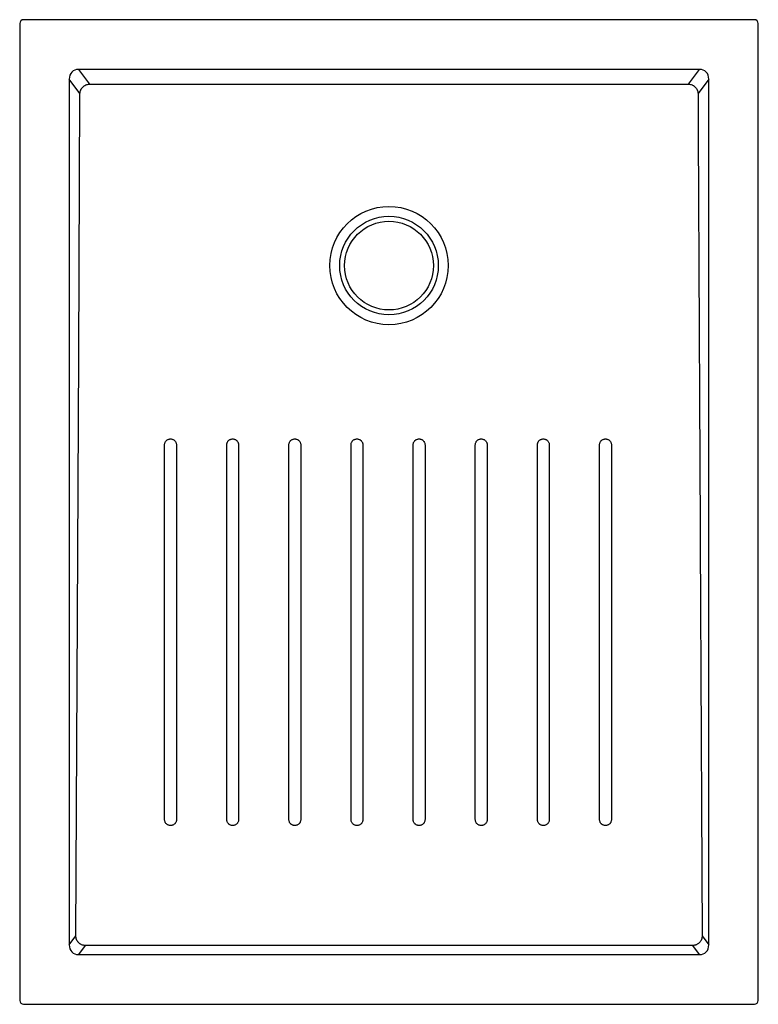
# Model space of a CAD drawing. Header units: millimetres. Extents: x 4013.533 to 4014.282, y 2751.623 to 2752.622.
import ezdxf

# ---------------------------------------------------------------- set-up
doc = ezdxf.new("R2010")
doc.units = ezdxf.units.MM
doc.layers.add('SANINDUSA', color=3, linetype='Continuous')

msp = doc.modelspace()

# ---------------------------------------------------------------- linework, layer by layer
at = {"layer": 'SANINDUSA'}
for p, q in [((4014.27776, 2752.62184), (4013.53688, 2752.62184)), ((4013.53288, 2752.61784), (4013.53288, 2751.62695)), ((4014.28176, 2751.62695), (4014.28176, 2752.61784)), ((4014.22218, 2752.57144), (4013.59246, 2752.57144)), ((4013.59246, 2752.57144), (4013.60354, 2752.55639)), ((4014.2111, 2752.55639), (4014.22218, 2752.57144)), ((4013.58312, 2752.56162), (4013.58312, 2751.68318)), ((4013.59401, 2752.54682), (4013.58312, 2752.56162)), ((4014.23153, 2752.56162), (4014.22063, 2752.54682)), ((4014.23153, 2751.68318), (4014.23153, 2752.56162)), ((4013.58312, 2751.68318), (4013.58981, 2751.69227)), ((4014.22483, 2751.69227), (4014.23153, 2751.68318)), ((4013.59928, 2751.68261), (4013.59246, 2751.67335)), ((4013.59246, 2751.67335), (4014.22218, 2751.67335)), ((4014.22218, 2751.67335), (4014.21537, 2751.68261)), ((4013.53688, 2751.62295), (4014.27776, 2751.62295))]:
    msp.add_line(p, q, dxfattribs=at)
at = {"layer": 'SANINDUSA', "flags": 128}
for points in [[(4013.58981, 2751.69227), (4013.59141, 2752.01613), (4013.59272, 2752.28147), (4013.59401, 2752.54682)], [(4013.86883, 2751.81035), (4013.86883, 2751.81929), (4013.86883, 2751.85505), (4013.86883, 2751.99811), (4013.86882, 2752.19055)], [(4013.93183, 2751.81035), (4013.93183, 2751.81929), (4013.93183, 2751.85505), (4013.93183, 2751.99811), (4013.93183, 2752.19055)], [(4014.21537, 2751.68261), (4014.0534, 2751.68262), (4013.89144, 2751.68262), (4013.59928, 2751.68261)]]:
    msp.add_lwpolyline(points, dxfattribs=at)
at = {"layer": 'SANINDUSA'}
for radius in [0.06, 0.05, 0.045]:
    msp.add_circle((4013.90732, 2752.3724), radius, dxfattribs=at)
for centre, major_axis, ratio, start_param, end_param in [((4013.53688, 2752.61784), (0.00283, -0.00283), 0.999805, 2.356292, 3.926893), ((4014.27776, 2752.61784), (-0.00283, -0.00283), 0.999805, 2.356292, 3.926893), ((4013.59375, 2752.5603), (-0.00695, 0.00944), 0.853352, 5.692293, 7.174452), ((4014.2209, 2752.5603), (0.00695, 0.00944), 0.853352, 5.391918, 6.874077), ((4013.59375, 2751.68449), (0.00695, 0.00944), 0.853352, 2.250326, 3.732485), ((4014.2209, 2751.68449), (-0.00695, 0.00944), 0.853352, 2.550701, 4.03286), ((4013.53688, 2751.62696), (0.00283, 0.00283), 0.999805, 2.356292, 3.926893), ((4014.27776, 2751.62696), (-0.00283, 0.00283), 0.999805, 2.356292, 3.926893)]:
    msp.add_ellipse(centre, major_axis=major_axis, ratio=ratio, start_param=start_param, end_param=end_param, dxfattribs=at)
for points, knots in [([(4013.59401, 2752.54682), (4013.59403, 2752.54744), (4013.5941, 2752.54806), (4013.5943, 2752.54897), (4013.59438, 2752.54928), (4013.59456, 2752.54987), (4013.59478, 2752.55045), (4013.59505, 2752.55101), (4013.59534, 2752.55155), (4013.5955, 2752.55182), (4013.59602, 2752.5526), (4013.59641, 2752.55308), (4013.59729, 2752.55396), (4013.59778, 2752.55437), (4013.5988, 2752.55506), (4013.59935, 2752.55536), (4013.60021, 2752.55572), (4013.6005, 2752.55583), (4013.6011, 2752.55602), (4013.6014, 2752.5561), (4013.6023, 2752.5563), (4013.60292, 2752.55637), (4013.60354, 2752.55639)], [0, 0, 0, 0, 0.125, 0.125, 0.1875, 0.1875, 0.25, 0.3125, 0.3125, 0.375, 0.375, 0.5, 0.5, 0.625, 0.625, 0.75, 0.75, 0.8125, 0.8125, 0.875, 0.875, 1, 1, 1, 1]), ([(4013.60354, 2752.55639), (4013.65417, 2752.55638), (4013.7048, 2752.55638), (4013.80606, 2752.55637), (4013.85669, 2752.55636), (4013.95795, 2752.55636), (4014.00858, 2752.55637), (4014.10984, 2752.55638), (4014.16047, 2752.55638), (4014.2111, 2752.55639)], [0, 0, 0, 0, 0.25, 0.25, 0.5, 0.5, 0.75, 0.75, 1, 1, 1, 1]), ([(4014.2111, 2752.55639), (4014.21172, 2752.55637), (4014.21234, 2752.5563), (4014.21357, 2752.55603), (4014.21416, 2752.55584), (4014.21502, 2752.55548), (4014.2153, 2752.55534), (4014.21584, 2752.55504), (4014.21611, 2752.55488), (4014.21689, 2752.55435), (4014.21736, 2752.55396), (4014.21802, 2752.55329), (4014.21823, 2752.55306), (4014.21862, 2752.55258), (4014.21881, 2752.55233), (4014.21932, 2752.55155), (4014.21961, 2752.55101), (4014.21998, 2752.55015), (4014.22008, 2752.54985), (4014.22027, 2752.54926), (4014.22035, 2752.54896), (4014.22054, 2752.54806), (4014.22062, 2752.54744), (4014.22063, 2752.54682)], [0, 0, 0, 0, 0.125, 0.125, 0.25, 0.25, 0.3125, 0.3125, 0.375, 0.375, 0.5, 0.5, 0.5625, 0.5625, 0.625, 0.625, 0.75, 0.75, 0.8125, 0.8125, 0.875, 0.875, 1, 1, 1, 1]), ([(4014.22063, 2752.54682), (4014.22098, 2752.47561), (4014.22132, 2752.40439), (4014.22202, 2752.26197), (4014.22237, 2752.19076), (4014.22342, 2751.97712), (4014.22413, 2751.83469), (4014.22483, 2751.69227)], [0, 0, 0, 0, 0.25, 0.25, 0.5, 0.5, 1, 1, 1, 1]), ([(4013.67981, 2752.19056), (4013.67981, 2752.19095), (4013.67985, 2752.19134), (4013.68, 2752.19211), (4013.68011, 2752.19248), (4013.68041, 2752.19321), (4013.6806, 2752.19356), (4013.68092, 2752.19405), (4013.68104, 2752.1942), (4013.68129, 2752.19451), (4013.68142, 2752.19466), (4013.68184, 2752.19507), (4013.68214, 2752.19532), (4013.68279, 2752.19576), (4013.68315, 2752.19595), (4013.68387, 2752.19625), (4013.68424, 2752.19636), (4013.68502, 2752.19652), (4013.68541, 2752.19656), (4013.68581, 2752.19656)], [0, 0, 0, 0, 0.125, 0.125, 0.25, 0.25, 0.375, 0.375, 0.4375, 0.4375, 0.5, 0.5, 0.625, 0.625, 0.75, 0.75, 0.875, 0.875, 1, 1, 1, 1]), ([(4013.68581, 2752.19656), (4013.6862, 2752.19656), (4013.68659, 2752.19652), (4013.68736, 2752.19637), (4013.68773, 2752.19625), (4013.68846, 2752.19595), (4013.68881, 2752.19577), (4013.6893, 2752.19544), (4013.68946, 2752.19532), (4013.68976, 2752.19507), (4013.68991, 2752.19494), (4013.69033, 2752.19452), (4013.69057, 2752.19422), (4013.69101, 2752.19357), (4013.6912, 2752.19322), (4013.6915, 2752.1925), (4013.69161, 2752.19212), (4013.69177, 2752.19135), (4013.69181, 2752.19095), (4013.69181, 2752.19056)], [0, 0, 0, 0, 0.125, 0.125, 0.25, 0.25, 0.375, 0.375, 0.4375, 0.4375, 0.5, 0.5, 0.625, 0.625, 0.75, 0.75, 0.875, 0.875, 1, 1, 1, 1]), ([(4013.74281, 2752.19055), (4013.74281, 2752.19095), (4013.74285, 2752.19134), (4013.743, 2752.1921), (4013.74311, 2752.19248), (4013.74342, 2752.19321), (4013.7436, 2752.19356), (4013.74393, 2752.19404), (4013.74404, 2752.1942), (4013.74429, 2752.19451), (4013.74443, 2752.19465), (4013.74484, 2752.19507), (4013.74514, 2752.19532), (4013.7458, 2752.19576), (4013.74615, 2752.19594), (4013.74687, 2752.19624), (4013.74724, 2752.19636), (4013.74802, 2752.19651), (4013.74841, 2752.19655), (4013.74881, 2752.19655)], [0, 0, 0, 0, 0.125, 0.125, 0.25, 0.25, 0.375, 0.375, 0.4375, 0.4375, 0.5, 0.5, 0.625, 0.625, 0.75, 0.75, 0.875, 0.875, 1, 1, 1, 1]), ([(4013.74881, 2752.19655), (4013.74921, 2752.19655), (4013.7496, 2752.19651), (4013.75036, 2752.19636), (4013.75073, 2752.19625), (4013.75147, 2752.19595), (4013.75181, 2752.19576), (4013.7523, 2752.19544), (4013.75246, 2752.19532), (4013.75276, 2752.19507), (4013.75291, 2752.19494), (4013.75333, 2752.19452), (4013.75358, 2752.19422), (4013.75401, 2752.19357), (4013.7542, 2752.19322), (4013.7545, 2752.19249), (4013.75462, 2752.19212), (4013.75477, 2752.19134), (4013.75481, 2752.19095), (4013.75481, 2752.19055)], [0, 0, 0, 0, 0.125, 0.125, 0.25, 0.25, 0.375, 0.375, 0.4375, 0.4375, 0.5, 0.5, 0.625, 0.625, 0.75, 0.75, 0.875, 0.875, 1, 1, 1, 1]), ([(4013.80581, 2752.19055), (4013.80581, 2752.19095), (4013.80585, 2752.19134), (4013.80601, 2752.1921), (4013.80612, 2752.19248), (4013.80642, 2752.19321), (4013.8066, 2752.19355), (4013.80693, 2752.19404), (4013.80705, 2752.1942), (4013.8073, 2752.1945), (4013.80743, 2752.19465), (4013.80785, 2752.19507), (4013.80815, 2752.19532), (4013.8088, 2752.19575), (4013.80915, 2752.19594), (4013.80987, 2752.19624), (4013.81025, 2752.19636), (4013.81102, 2752.19651), (4013.81142, 2752.19655), (4013.81181, 2752.19655)], [0, 0, 0, 0, 0.125, 0.125, 0.25, 0.25, 0.375, 0.375, 0.4375, 0.4375, 0.5, 0.5, 0.625, 0.625, 0.75, 0.75, 0.875, 0.875, 1, 1, 1, 1]), ([(4013.81181, 2752.19655), (4013.81221, 2752.19655), (4013.8126, 2752.19651), (4013.81336, 2752.19636), (4013.81374, 2752.19625), (4013.81447, 2752.19595), (4013.81482, 2752.19576), (4013.8153, 2752.19544), (4013.81546, 2752.19532), (4013.81577, 2752.19507), (4013.81592, 2752.19494), (4013.81633, 2752.19452), (4013.81658, 2752.19422), (4013.81702, 2752.19356), (4013.81721, 2752.19321), (4013.81751, 2752.19249), (4013.81762, 2752.19212), (4013.81778, 2752.19134), (4013.81782, 2752.19095), (4013.81782, 2752.19055)], [0, 0, 0, 0, 0.125, 0.125, 0.25, 0.25, 0.375, 0.375, 0.4375, 0.4375, 0.5, 0.5, 0.625, 0.625, 0.75, 0.75, 0.875, 0.875, 1, 1, 1, 1]), ([(4013.86882, 2752.19055), (4013.86882, 2752.19095), (4013.86886, 2752.19133), (4013.86901, 2752.1921), (4013.86913, 2752.19247), (4013.86943, 2752.19321), (4013.86961, 2752.19355), (4013.86994, 2752.19404), (4013.87005, 2752.1942), (4013.8703, 2752.1945), (4013.87044, 2752.19465), (4013.87085, 2752.19507), (4013.87116, 2752.19531), (4013.87181, 2752.19575), (4013.87216, 2752.19594), (4013.87288, 2752.19624), (4013.87326, 2752.19635), (4013.87403, 2752.19651), (4013.87443, 2752.19655), (4013.87482, 2752.19655)], [0, 0, 0, 0, 0.125, 0.125, 0.25, 0.25, 0.375, 0.375, 0.4375, 0.4375, 0.5, 0.5, 0.625, 0.625, 0.75, 0.75, 0.875, 0.875, 1, 1, 1, 1]), ([(4013.87482, 2752.19655), (4013.87522, 2752.19655), (4013.87561, 2752.19651), (4013.87637, 2752.19636), (4013.87675, 2752.19624), (4013.87748, 2752.19594), (4013.87783, 2752.19576), (4013.87831, 2752.19543), (4013.87847, 2752.19532), (4013.87878, 2752.19507), (4013.87892, 2752.19493), (4013.87934, 2752.19452), (4013.87959, 2752.19421), (4013.88003, 2752.19356), (4013.88021, 2752.19321), (4013.88051, 2752.19249), (4013.88063, 2752.19211), (4013.88078, 2752.19134), (4013.88082, 2752.19094), (4013.88082, 2752.19055)], [0, 0, 0, 0, 0.125, 0.125, 0.25, 0.25, 0.375, 0.375, 0.4375, 0.4375, 0.5, 0.5, 0.625, 0.625, 0.75, 0.75, 0.875, 0.875, 1, 1, 1, 1]), ([(4013.93183, 2752.19055), (4013.93183, 2752.19094), (4013.93187, 2752.19133), (4013.93202, 2752.1921), (4013.93214, 2752.19247), (4013.93244, 2752.1932), (4013.93262, 2752.19355), (4013.93295, 2752.19404), (4013.93307, 2752.1942), (4013.93332, 2752.1945), (4013.93345, 2752.19465), (4013.93387, 2752.19507), (4013.93417, 2752.19531), (4013.93482, 2752.19575), (4013.93517, 2752.19594), (4013.93589, 2752.19624), (4013.93627, 2752.19635), (4013.93704, 2752.19651), (4013.93744, 2752.19655), (4013.93784, 2752.19655)], [0, 0, 0, 0, 0.125, 0.125, 0.25, 0.25, 0.375, 0.375, 0.4375, 0.4375, 0.5, 0.5, 0.625, 0.625, 0.75, 0.75, 0.875, 0.875, 1, 1, 1, 1]), ([(4013.93784, 2752.19655), (4013.93823, 2752.19655), (4013.93862, 2752.19651), (4013.93938, 2752.19636), (4013.93976, 2752.19624), (4013.94049, 2752.19594), (4013.94084, 2752.19576), (4013.94133, 2752.19543), (4013.94148, 2752.19532), (4013.94179, 2752.19507), (4013.94194, 2752.19493), (4013.94235, 2752.19452), (4013.9426, 2752.19422), (4013.94304, 2752.19356), (4013.94323, 2752.19321), (4013.94353, 2752.19249), (4013.94364, 2752.19211), (4013.9438, 2752.19134), (4013.94384, 2752.19095), (4013.94384, 2752.19055)], [0, 0, 0, 0, 0.125, 0.125, 0.25, 0.25, 0.375, 0.375, 0.4375, 0.4375, 0.5, 0.5, 0.625, 0.625, 0.75, 0.75, 0.875, 0.875, 1, 1, 1, 1]), ([(4013.99484, 2752.19055), (4013.99484, 2752.19095), (4013.99488, 2752.19134), (4013.99503, 2752.1921), (4013.99515, 2752.19247), (4013.99545, 2752.19321), (4013.99563, 2752.19355), (4013.99596, 2752.19404), (4013.99607, 2752.1942), (4013.99632, 2752.1945), (4013.99646, 2752.19465), (4013.99687, 2752.19507), (4013.99718, 2752.19532), (4013.99783, 2752.19575), (4013.99818, 2752.19594), (4013.9989, 2752.19624), (4013.99928, 2752.19636), (4014.00005, 2752.19651), (4014.00045, 2752.19655), (4014.00084, 2752.19655)], [0, 0, 0, 0, 0.125, 0.125, 0.25, 0.25, 0.375, 0.375, 0.4375, 0.4375, 0.5, 0.5, 0.625, 0.625, 0.75, 0.75, 0.875, 0.875, 1, 1, 1, 1]), ([(4014.00084, 2752.19655), (4014.00124, 2752.19655), (4014.00163, 2752.19651), (4014.00239, 2752.19636), (4014.00277, 2752.19625), (4014.0035, 2752.19595), (4014.00385, 2752.19576), (4014.00433, 2752.19544), (4014.00449, 2752.19532), (4014.0048, 2752.19507), (4014.00494, 2752.19494), (4014.00536, 2752.19452), (4014.00561, 2752.19422), (4014.00605, 2752.19357), (4014.00623, 2752.19321), (4014.00653, 2752.19249), (4014.00665, 2752.19212), (4014.0068, 2752.19134), (4014.00684, 2752.19095), (4014.00684, 2752.19055)], [0, 0, 0, 0, 0.125, 0.125, 0.25, 0.25, 0.375, 0.375, 0.4375, 0.4375, 0.5, 0.5, 0.625, 0.625, 0.75, 0.75, 0.875, 0.875, 1, 1, 1, 1]), ([(4014.05785, 2752.19055), (4014.05785, 2752.19095), (4014.05789, 2752.19134), (4014.05804, 2752.1921), (4014.05815, 2752.19248), (4014.05845, 2752.19321), (4014.05864, 2752.19355), (4014.05896, 2752.19404), (4014.05908, 2752.1942), (4014.05933, 2752.19451), (4014.05946, 2752.19465), (4014.05988, 2752.19507), (4014.06018, 2752.19532), (4014.06083, 2752.19576), (4014.06119, 2752.19594), (4014.06191, 2752.19624), (4014.06228, 2752.19636), (4014.06306, 2752.19651), (4014.06345, 2752.19655), (4014.06385, 2752.19655)], [0, 0, 0, 0, 0.125, 0.125, 0.25, 0.25, 0.375, 0.375, 0.4375, 0.4375, 0.5, 0.5, 0.625, 0.625, 0.75, 0.75, 0.875, 0.875, 1, 1, 1, 1]), ([(4014.06385, 2752.19655), (4014.06424, 2752.19655), (4014.06463, 2752.19651), (4014.0654, 2752.19636), (4014.06577, 2752.19625), (4014.0665, 2752.19595), (4014.06685, 2752.19576), (4014.06734, 2752.19544), (4014.0675, 2752.19532), (4014.0678, 2752.19507), (4014.06795, 2752.19494), (4014.06837, 2752.19452), (4014.06861, 2752.19422), (4014.06905, 2752.19357), (4014.06924, 2752.19322), (4014.06954, 2752.19249), (4014.06965, 2752.19212), (4014.06981, 2752.19135), (4014.06985, 2752.19095), (4014.06985, 2752.19055)], [0, 0, 0, 0, 0.125, 0.125, 0.25, 0.25, 0.375, 0.375, 0.4375, 0.4375, 0.5, 0.5, 0.625, 0.625, 0.75, 0.75, 0.875, 0.875, 1, 1, 1, 1]), ([(4014.12085, 2752.19056), (4014.12085, 2752.19095), (4014.12089, 2752.19134), (4014.12104, 2752.1921), (4014.12115, 2752.19248), (4014.12146, 2752.19321), (4014.12164, 2752.19356), (4014.12197, 2752.19405), (4014.12208, 2752.1942), (4014.12233, 2752.19451), (4014.12247, 2752.19466), (4014.12288, 2752.19507), (4014.12318, 2752.19532), (4014.12384, 2752.19576), (4014.12419, 2752.19595), (4014.12491, 2752.19625), (4014.12528, 2752.19636), (4014.12606, 2752.19652), (4014.12645, 2752.19656), (4014.12685, 2752.19656)], [0, 0, 0, 0, 0.125, 0.125, 0.25, 0.25, 0.375, 0.375, 0.4375, 0.4375, 0.5, 0.5, 0.625, 0.625, 0.75, 0.75, 0.875, 0.875, 1, 1, 1, 1]), ([(4014.12685, 2752.19656), (4014.12725, 2752.19656), (4014.12764, 2752.19652), (4014.1284, 2752.19637), (4014.12878, 2752.19625), (4014.12951, 2752.19595), (4014.12985, 2752.19577), (4014.13034, 2752.19544), (4014.1305, 2752.19532), (4014.1308, 2752.19507), (4014.13095, 2752.19494), (4014.13137, 2752.19452), (4014.13162, 2752.19422), (4014.13205, 2752.19357), (4014.13224, 2752.19322), (4014.13254, 2752.1925), (4014.13266, 2752.19212), (4014.13281, 2752.19135), (4014.13285, 2752.19095), (4014.13285, 2752.19056)], [0, 0, 0, 0, 0.125, 0.125, 0.25, 0.25, 0.375, 0.375, 0.4375, 0.4375, 0.5, 0.5, 0.625, 0.625, 0.75, 0.75, 0.875, 0.875, 1, 1, 1, 1]), ([(4013.67982, 2751.81035), (4013.67982, 2751.87372), (4013.67982, 2751.93708), (4013.67981, 2752.03214), (4013.67981, 2752.06382), (4013.67981, 2752.12719), (4013.67981, 2752.15887), (4013.67981, 2752.19056)], [0, 0, 0, 0, 0.5, 0.5, 0.75, 0.75, 1, 1, 1, 1]), ([(4013.69181, 2752.19056), (4013.69181, 2752.15887), (4013.69181, 2752.12719), (4013.69181, 2752.06382), (4013.69181, 2752.03213), (4013.69182, 2751.93708), (4013.69182, 2751.87372), (4013.69182, 2751.81035)], [0, 0, 0, 0, 0.25, 0.25, 0.5, 0.5, 1, 1, 1, 1]), ([(4013.74282, 2751.81035), (4013.74282, 2751.87372), (4013.74282, 2751.93708), (4013.74282, 2752.03213), (4013.74282, 2752.06382), (4013.74281, 2752.12719), (4013.74281, 2752.15887), (4013.74281, 2752.19055)], [0, 0, 0, 0, 0.5, 0.5, 0.75, 0.75, 1, 1, 1, 1]), ([(4013.75481, 2752.19055), (4013.75481, 2752.15887), (4013.75481, 2752.12718), (4013.75482, 2752.06382), (4013.75482, 2752.03213), (4013.75482, 2751.93708), (4013.75482, 2751.87371), (4013.75482, 2751.81035)], [0, 0, 0, 0, 0.25, 0.25, 0.5, 0.5, 1, 1, 1, 1]), ([(4013.80583, 2751.81035), (4013.80582, 2751.87371), (4013.80582, 2751.93708), (4013.80582, 2752.03213), (4013.80582, 2752.06381), (4013.80582, 2752.12718), (4013.80582, 2752.15887), (4013.80581, 2752.19055)], [0, 0, 0, 0, 0.5, 0.5, 0.75, 0.75, 1, 1, 1, 1]), ([(4013.81782, 2752.19055), (4013.81782, 2752.15887), (4013.81782, 2752.12718), (4013.81782, 2752.06381), (4013.81782, 2752.03213), (4013.81782, 2751.93708), (4013.81783, 2751.87371), (4013.81783, 2751.81035)], [0, 0, 0, 0, 0.25, 0.25, 0.5, 0.5, 1, 1, 1, 1]), ([(4013.88082, 2752.19055), (4013.88082, 2752.18757), (4013.88082, 2752.18459), (4013.88082, 2752.1816), (4013.88082, 2752.16968), (4013.88082, 2752.15775), (4013.88082, 2752.14583), (4013.88083, 2752.09813), (4013.88083, 2752.05043), (4013.88083, 2752.00273), (4013.88083, 2751.9386), (4013.88083, 2751.87447), (4013.88083, 2751.81035)], [0, 0, 0, 0, 0.0089474, 0.0089474, 0.0089474, 0.0447368, 0.0447368, 0.0447368, 0.1878947, 0.1878947, 0.1878947, 0.3803544, 0.3803544, 0.3803544, 0.3803544]), ([(4013.94384, 2752.19055), (4013.94383, 2752.12718), (4013.94383, 2752.06381), (4013.94383, 2751.93708), (4013.94383, 2751.87371), (4013.94383, 2751.81035)], [0, 0, 0, 0, 0.5, 0.5, 1, 1, 1, 1]), ([(4013.99483, 2751.81035), (4013.99483, 2751.87371), (4013.99483, 2751.93708), (4013.99484, 2752.03213), (4013.99484, 2752.06381), (4013.99484, 2752.12718), (4013.99484, 2752.15887), (4013.99484, 2752.19055)], [0, 0, 0, 0, 0.5, 0.5, 0.75, 0.75, 1, 1, 1, 1]), ([(4014.00684, 2752.19055), (4014.00684, 2752.15887), (4014.00684, 2752.12718), (4014.00684, 2752.06381), (4014.00684, 2752.03213), (4014.00684, 2751.93708), (4014.00683, 2751.87371), (4014.00683, 2751.81035)], [0, 0, 0, 0, 0.25, 0.25, 0.5, 0.5, 1, 1, 1, 1]), ([(4014.05783, 2751.81035), (4014.05784, 2751.87371), (4014.05784, 2751.93708), (4014.05784, 2752.03213), (4014.05784, 2752.06382), (4014.05785, 2752.12718), (4014.05785, 2752.15887), (4014.05785, 2752.19055)], [0, 0, 0, 0, 0.5, 0.5, 0.75, 0.75, 1, 1, 1, 1]), ([(4014.06985, 2752.19055), (4014.06985, 2752.15887), (4014.06985, 2752.12718), (4014.06984, 2752.06382), (4014.06984, 2752.03213), (4014.06984, 2751.93708), (4014.06984, 2751.87372), (4014.06983, 2751.81035)], [0, 0, 0, 0, 0.25, 0.25, 0.5, 0.5, 1, 1, 1, 1]), ([(4014.12083, 2751.81035), (4014.12084, 2751.87372), (4014.12084, 2751.93708), (4014.12084, 2752.03213), (4014.12085, 2752.06382), (4014.12085, 2752.12719), (4014.12085, 2752.15887), (4014.12085, 2752.19056)], [0, 0, 0, 0, 0.5, 0.5, 0.75, 0.75, 1, 1, 1, 1]), ([(4014.13285, 2752.19056), (4014.13285, 2752.15887), (4014.13285, 2752.12719), (4014.13285, 2752.06382), (4014.13284, 2752.03214), (4014.13284, 2751.93708), (4014.13284, 2751.87372), (4014.13283, 2751.81035)], [0, 0, 0, 0, 0.25, 0.25, 0.5, 0.5, 1, 1, 1, 1]), ([(4013.68582, 2751.80435), (4013.68543, 2751.80435), (4013.68504, 2751.80439), (4013.68428, 2751.80454), (4013.6839, 2751.80465), (4013.68317, 2751.80496), (4013.68282, 2751.80514), (4013.68233, 2751.80547), (4013.68218, 2751.80558), (4013.68187, 2751.80583), (4013.68172, 2751.80597), (4013.68131, 2751.80638), (4013.68106, 2751.80668), (4013.68062, 2751.80734), (4013.68043, 2751.80769), (4013.68013, 2751.80841), (4013.68002, 2751.80879), (4013.67986, 2751.80956), (4013.67982, 2751.80996), (4013.67982, 2751.81035)], [0, 0, 0, 0, 0.125, 0.125, 0.25, 0.25, 0.375, 0.375, 0.4375, 0.4375, 0.5, 0.5, 0.625, 0.625, 0.75, 0.75, 0.875, 0.875, 1, 1, 1, 1]), ([(4013.69182, 2751.81035), (4013.69182, 2751.80995), (4013.69178, 2751.80957), (4013.69163, 2751.8088), (4013.69152, 2751.80843), (4013.69122, 2751.80769), (4013.69103, 2751.80735), (4013.69071, 2751.80686), (4013.69059, 2751.8067), (4013.69034, 2751.8064), (4013.69021, 2751.80625), (4013.68979, 2751.80583), (4013.68949, 2751.80559), (4013.68884, 2751.80515), (4013.68849, 2751.80496), (4013.68776, 2751.80466), (4013.68739, 2751.80455), (4013.68662, 2751.80439), (4013.68622, 2751.80435), (4013.68582, 2751.80435)], [0, 0, 0, 0, 0.125, 0.125, 0.25, 0.25, 0.375, 0.375, 0.4375, 0.4375, 0.5, 0.5, 0.625, 0.625, 0.75, 0.75, 0.875, 0.875, 1, 1, 1, 1]), ([(4013.74883, 2751.80435), (4013.74843, 2751.80435), (4013.74804, 2751.80439), (4013.74728, 2751.80454), (4013.7469, 2751.80465), (4013.74617, 2751.80495), (4013.74582, 2751.80514), (4013.74533, 2751.80546), (4013.74518, 2751.80558), (4013.74487, 2751.80583), (4013.74472, 2751.80596), (4013.74431, 2751.80638), (4013.74406, 2751.80668), (4013.74362, 2751.80733), (4013.74343, 2751.80769), (4013.74313, 2751.80841), (4013.74302, 2751.80878), (4013.74286, 2751.80956), (4013.74282, 2751.80995), (4013.74282, 2751.81035)], [0, 0, 0, 0, 0.125, 0.125, 0.25, 0.25, 0.375, 0.375, 0.4375, 0.4375, 0.5, 0.5, 0.625, 0.625, 0.75, 0.75, 0.875, 0.875, 1, 1, 1, 1]), ([(4013.75482, 2751.81035), (4013.75482, 2751.80995), (4013.75479, 2751.80956), (4013.75463, 2751.8088), (4013.75452, 2751.80842), (4013.75422, 2751.80769), (4013.75403, 2751.80735), (4013.75371, 2751.80686), (4013.75359, 2751.8067), (4013.75334, 2751.8064), (4013.75321, 2751.80625), (4013.75279, 2751.80583), (4013.75249, 2751.80558), (4013.75184, 2751.80515), (4013.75149, 2751.80496), (4013.75077, 2751.80466), (4013.75039, 2751.80454), (4013.74962, 2751.80439), (4013.74922, 2751.80435), (4013.74883, 2751.80435)], [0, 0, 0, 0, 0.125, 0.125, 0.25, 0.25, 0.375, 0.375, 0.4375, 0.4375, 0.5, 0.5, 0.625, 0.625, 0.75, 0.75, 0.875, 0.875, 1, 1, 1, 1]), ([(4013.81183, 2751.80435), (4013.81143, 2751.80435), (4013.81104, 2751.80439), (4013.81028, 2751.80454), (4013.8099, 2751.80465), (4013.80917, 2751.80495), (4013.80882, 2751.80514), (4013.80834, 2751.80546), (4013.80818, 2751.80558), (4013.80787, 2751.80583), (4013.80773, 2751.80596), (4013.80731, 2751.80638), (4013.80706, 2751.80668), (4013.80662, 2751.80733), (4013.80644, 2751.80768), (4013.80614, 2751.80841), (4013.80602, 2751.80878), (4013.80587, 2751.80956), (4013.80583, 2751.80995), (4013.80583, 2751.81035)], [0, 0, 0, 0, 0.125, 0.125, 0.25, 0.25, 0.375, 0.375, 0.4375, 0.4375, 0.5, 0.5, 0.625, 0.625, 0.75, 0.75, 0.875, 0.875, 1, 1, 1, 1]), ([(4013.81783, 2751.81035), (4013.81783, 2751.80995), (4013.81779, 2751.80956), (4013.81764, 2751.8088), (4013.81752, 2751.80842), (4013.81722, 2751.80769), (4013.81704, 2751.80735), (4013.81671, 2751.80686), (4013.81659, 2751.8067), (4013.81635, 2751.80639), (4013.81621, 2751.80625), (4013.8158, 2751.80583), (4013.81549, 2751.80558), (4013.81484, 2751.80514), (4013.81449, 2751.80496), (4013.81377, 2751.80466), (4013.81339, 2751.80454), (4013.81262, 2751.80439), (4013.81222, 2751.80435), (4013.81183, 2751.80435)], [0, 0, 0, 0, 0.125, 0.125, 0.25, 0.25, 0.375, 0.375, 0.4375, 0.4375, 0.5, 0.5, 0.625, 0.625, 0.75, 0.75, 0.875, 0.875, 1, 1, 1, 1]), ([(4013.87483, 2751.80435), (4013.87443, 2751.80435), (4013.87404, 2751.80438), (4013.87328, 2751.80454), (4013.8729, 2751.80465), (4013.87217, 2751.80495), (4013.87183, 2751.80514), (4013.87134, 2751.80546), (4013.87118, 2751.80558), (4013.87088, 2751.80583), (4013.87073, 2751.80596), (4013.87031, 2751.80638), (4013.87006, 2751.80668), (4013.86963, 2751.80733), (4013.86944, 2751.80768), (4013.86914, 2751.80841), (4013.86902, 2751.80878), (4013.86887, 2751.80955), (4013.86883, 2751.80995), (4013.86883, 2751.81035)], [0, 0, 0, 0, 0.125, 0.125, 0.25, 0.25, 0.375, 0.375, 0.4375, 0.4375, 0.5, 0.5, 0.625, 0.625, 0.75, 0.75, 0.875, 0.875, 1, 1, 1, 1]), ([(4013.88083, 2751.81035), (4013.88083, 2751.80995), (4013.88079, 2751.80956), (4013.88064, 2751.8088), (4013.88053, 2751.80842), (4013.88022, 2751.80769), (4013.88004, 2751.80734), (4013.87971, 2751.80686), (4013.8796, 2751.8067), (4013.87935, 2751.80639), (4013.87921, 2751.80625), (4013.8788, 2751.80583), (4013.8785, 2751.80558), (4013.87784, 2751.80514), (4013.87749, 2751.80496), (4013.87677, 2751.80465), (4013.87639, 2751.80454), (4013.87562, 2751.80439), (4013.87522, 2751.80435), (4013.87483, 2751.80435)], [0, 0, 0, 0, 0.125, 0.125, 0.25, 0.25, 0.375, 0.375, 0.4375, 0.4375, 0.5, 0.5, 0.625, 0.625, 0.75, 0.75, 0.875, 0.875, 1, 1, 1, 1]), ([(4013.93783, 2751.80435), (4013.93743, 2751.80435), (4013.93704, 2751.80438), (4013.93628, 2751.80454), (4013.9359, 2751.80465), (4013.93517, 2751.80495), (4013.93483, 2751.80514), (4013.93434, 2751.80546), (4013.93418, 2751.80558), (4013.93388, 2751.80583), (4013.93373, 2751.80596), (4013.93331, 2751.80638), (4013.93306, 2751.80668), (4013.93263, 2751.80733), (4013.93244, 2751.80768), (4013.93214, 2751.80841), (4013.93202, 2751.80878), (4013.93187, 2751.80955), (4013.93183, 2751.80995), (4013.93183, 2751.81035)], [0, 0, 0, 0, 0.125, 0.125, 0.25, 0.25, 0.375, 0.375, 0.4375, 0.4375, 0.5, 0.5, 0.625, 0.625, 0.75, 0.75, 0.875, 0.875, 1, 1, 1, 1]), ([(4013.94383, 2751.81035), (4013.94383, 2751.80995), (4013.94379, 2751.80956), (4013.94364, 2751.8088), (4013.94353, 2751.80842), (4013.94322, 2751.80769), (4013.94304, 2751.80734), (4013.94272, 2751.80686), (4013.9426, 2751.8067), (4013.94235, 2751.80639), (4013.94222, 2751.80625), (4013.9418, 2751.80583), (4013.9415, 2751.80558), (4013.94085, 2751.80514), (4013.94049, 2751.80496), (4013.93977, 2751.80465), (4013.9394, 2751.80454), (4013.93862, 2751.80439), (4013.93823, 2751.80435), (4013.93783, 2751.80435)], [0, 0, 0, 0, 0.125, 0.125, 0.25, 0.25, 0.375, 0.375, 0.4375, 0.4375, 0.5, 0.5, 0.625, 0.625, 0.75, 0.75, 0.875, 0.875, 1, 1, 1, 1]), ([(4014.00083, 2751.80435), (4014.00044, 2751.80435), (4014.00005, 2751.80439), (4013.99928, 2751.80454), (4013.99891, 2751.80465), (4013.99818, 2751.80495), (4013.99783, 2751.80514), (4013.99734, 2751.80546), (4013.99718, 2751.80558), (4013.99688, 2751.80583), (4013.99673, 2751.80596), (4013.99631, 2751.80638), (4013.99607, 2751.80668), (4013.99563, 2751.80733), (4013.99544, 2751.80768), (4013.99514, 2751.80841), (4013.99503, 2751.80878), (4013.99487, 2751.80956), (4013.99483, 2751.80995), (4013.99483, 2751.81035)], [0, 0, 0, 0, 0.125, 0.125, 0.25, 0.25, 0.375, 0.375, 0.4375, 0.4375, 0.5, 0.5, 0.625, 0.625, 0.75, 0.75, 0.875, 0.875, 1, 1, 1, 1]), ([(4014.00683, 2751.81035), (4014.00683, 2751.80995), (4014.00679, 2751.80956), (4014.00664, 2751.8088), (4014.00653, 2751.80842), (4014.00623, 2751.80769), (4014.00604, 2751.80735), (4014.00572, 2751.80686), (4014.0056, 2751.8067), (4014.00535, 2751.80639), (4014.00522, 2751.80625), (4014.0048, 2751.80583), (4014.0045, 2751.80558), (4014.00385, 2751.80514), (4014.00349, 2751.80496), (4014.00277, 2751.80466), (4014.0024, 2751.80454), (4014.00162, 2751.80439), (4014.00123, 2751.80435), (4014.00083, 2751.80435)], [0, 0, 0, 0, 0.125, 0.125, 0.25, 0.25, 0.375, 0.375, 0.4375, 0.4375, 0.5, 0.5, 0.625, 0.625, 0.75, 0.75, 0.875, 0.875, 1, 1, 1, 1]), ([(4014.06383, 2751.80435), (4014.06344, 2751.80435), (4014.06305, 2751.80439), (4014.06228, 2751.80454), (4014.06191, 2751.80465), (4014.06118, 2751.80495), (4014.06083, 2751.80514), (4014.06034, 2751.80546), (4014.06019, 2751.80558), (4014.05988, 2751.80583), (4014.05973, 2751.80596), (4014.05932, 2751.80638), (4014.05907, 2751.80668), (4014.05863, 2751.80733), (4014.05844, 2751.80769), (4014.05814, 2751.80841), (4014.05803, 2751.80878), (4014.05787, 2751.80956), (4014.05783, 2751.80995), (4014.05783, 2751.81035)], [0, 0, 0, 0, 0.125, 0.125, 0.25, 0.25, 0.375, 0.375, 0.4375, 0.4375, 0.5, 0.5, 0.625, 0.625, 0.75, 0.75, 0.875, 0.875, 1, 1, 1, 1]), ([(4014.06983, 2751.81035), (4014.06983, 2751.80995), (4014.06979, 2751.80956), (4014.06964, 2751.8088), (4014.06953, 2751.80842), (4014.06923, 2751.80769), (4014.06904, 2751.80735), (4014.06872, 2751.80686), (4014.0686, 2751.8067), (4014.06835, 2751.8064), (4014.06822, 2751.80625), (4014.0678, 2751.80583), (4014.0675, 2751.80558), (4014.06685, 2751.80515), (4014.0665, 2751.80496), (4014.06577, 2751.80466), (4014.0654, 2751.80454), (4014.06462, 2751.80439), (4014.06423, 2751.80435), (4014.06383, 2751.80435)], [0, 0, 0, 0, 0.125, 0.125, 0.25, 0.25, 0.375, 0.375, 0.4375, 0.4375, 0.5, 0.5, 0.625, 0.625, 0.75, 0.75, 0.875, 0.875, 1, 1, 1, 1]), ([(4014.12683, 2751.80435), (4014.12644, 2751.80435), (4014.12605, 2751.80439), (4014.12529, 2751.80454), (4014.12491, 2751.80465), (4014.12418, 2751.80496), (4014.12383, 2751.80514), (4014.12334, 2751.80547), (4014.12319, 2751.80558), (4014.12288, 2751.80583), (4014.12273, 2751.80597), (4014.12232, 2751.80638), (4014.12207, 2751.80668), (4014.12163, 2751.80734), (4014.12144, 2751.80769), (4014.12114, 2751.80841), (4014.12103, 2751.80878), (4014.12087, 2751.80956), (4014.12083, 2751.80995), (4014.12083, 2751.81035)], [0, 0, 0, 0, 0.125, 0.125, 0.25, 0.25, 0.375, 0.375, 0.4375, 0.4375, 0.5, 0.5, 0.625, 0.625, 0.75, 0.75, 0.875, 0.875, 1, 1, 1, 1]), ([(4014.13283, 2751.81035), (4014.13283, 2751.80995), (4014.1328, 2751.80957), (4014.13264, 2751.8088), (4014.13253, 2751.80843), (4014.13223, 2751.8077), (4014.13204, 2751.80735), (4014.13172, 2751.80686), (4014.1316, 2751.8067), (4014.13135, 2751.8064), (4014.13122, 2751.80625), (4014.1308, 2751.80583), (4014.1305, 2751.80559), (4014.12985, 2751.80515), (4014.1295, 2751.80496), (4014.12877, 2751.80466), (4014.1284, 2751.80455), (4014.12763, 2751.80439), (4014.12723, 2751.80435), (4014.12683, 2751.80435)], [0, 0, 0, 0, 0.125, 0.125, 0.25, 0.25, 0.375, 0.375, 0.4375, 0.4375, 0.5, 0.5, 0.625, 0.625, 0.75, 0.75, 0.875, 0.875, 1, 1, 1, 1]), ([(4013.59928, 2751.68261), (4013.59865, 2751.68263), (4013.59803, 2751.6827), (4013.5968, 2751.68297), (4013.59621, 2751.68316), (4013.59536, 2751.68353), (4013.59508, 2751.68367), (4013.59453, 2751.68397), (4013.59426, 2751.68414), (4013.59349, 2751.68467), (4013.59302, 2751.68507), (4013.59237, 2751.68574), (4013.59216, 2751.68598), (4013.59177, 2751.68647), (4013.59159, 2751.68672), (4013.59108, 2751.6875), (4013.59079, 2751.68805), (4013.59044, 2751.68892), (4013.59033, 2751.68922), (4013.59015, 2751.68981), (4013.59008, 2751.69011), (4013.58989, 2751.69102), (4013.58982, 2751.69164), (4013.58981, 2751.69227)], [0, 0, 0, 0, 0.125, 0.125, 0.25, 0.25, 0.3125, 0.3125, 0.375, 0.375, 0.5, 0.5, 0.5625, 0.5625, 0.625, 0.625, 0.75, 0.75, 0.8125, 0.8125, 0.875, 0.875, 1, 1, 1, 1]), ([(4014.22483, 2751.69227), (4014.22482, 2751.69164), (4014.22475, 2751.69102), (4014.22456, 2751.6901), (4014.22449, 2751.6898), (4014.2243, 2751.6892), (4014.2242, 2751.68891), (4014.22385, 2751.68805), (4014.22356, 2751.6875), (4014.22287, 2751.68644), (4014.22248, 2751.68596), (4014.22183, 2751.68529), (4014.22161, 2751.68508), (4014.22113, 2751.68467), (4014.22088, 2751.68448), (4014.22011, 2751.68395), (4014.21957, 2751.68365), (4014.21871, 2751.68328), (4014.21841, 2751.68317), (4014.21782, 2751.68298), (4014.21752, 2751.6829), (4014.21661, 2751.6827), (4014.21599, 2751.68263), (4014.21537, 2751.68261)], [0, 0, 0, 0, 0.125, 0.125, 0.1875, 0.1875, 0.25, 0.25, 0.375, 0.375, 0.5, 0.5, 0.5625, 0.5625, 0.625, 0.625, 0.75, 0.75, 0.8125, 0.8125, 0.875, 0.875, 1, 1, 1, 1])]:
    msp.add_open_spline(points, degree=3, knots=knots, dxfattribs=at)

doc.saveas('drawing.dxf')
